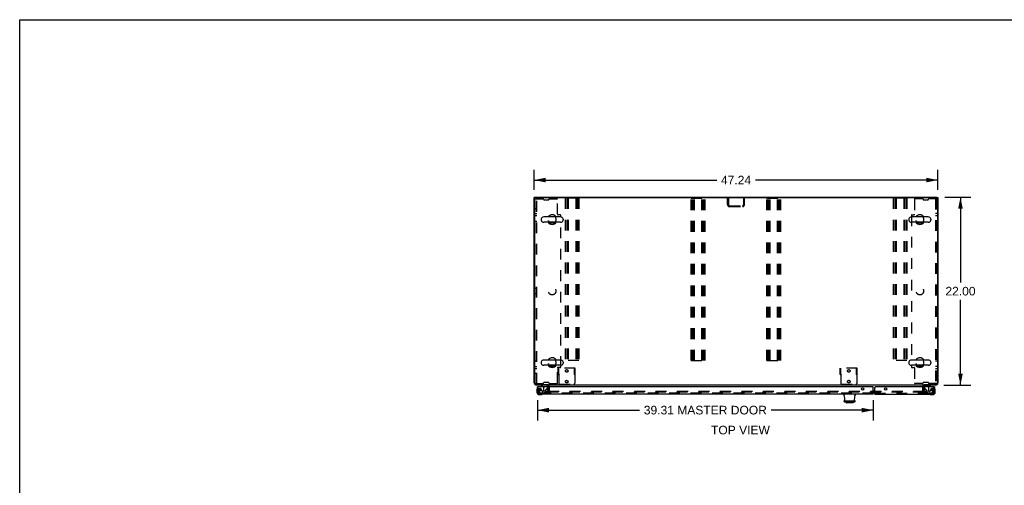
# Model space of a CAD drawing. Header units: inches. Extents: x 0 to 229, y 0 to 148.
# Tile 30 of 47: x 0 to 115, y 93 to 148. Entities that reach past the tile are written whole.
import ezdxf

# ---------------------------------------------------------------- set-up
doc = ezdxf.new("R2010")
doc.units = ezdxf.units.IN
doc.header["$LTSCALE"] = 12.571402
doc.header["$MEASUREMENT"] = 0
doc.linetypes.add('HIDDEN', pattern=[0.2, 0.1, -0.1])
doc.layers.get('0').update_dxf_attribs({"linetype": 'CONTINUOUS'})
for name, color, linetype in [('DEFAULT_2', 8, 'HIDDEN'), ('DIMENSIONS', 7, 'CONTINUOUS'), ('MASTER_DOOR_ASSEMBLY', 7, 'CONTINUOUS'), ('SLAVE_DOOR_ASSEMBLY', 7, 'CONTINUOUS')]:
    doc.layers.add(name, color=color, linetype=linetype)
doc.styles.get("Standard").update_dxf_attribs({"font": 'arial.ttf'})
doc.dimstyles.new('DIMSTYLE_1', dxfattribs={"dimtxt": 1.008401, "dimasz": 1.344535, "dimexe": 0.09, "dimexo": 0.07, "dimgap": 0.0375, "dimtad": 0, "dimtih": 1, "dimtoh": 1, "dimzin": 4, "dimdsep": 46, "dimtxsty": 'Standard', "dimblk": '_FILLED', "dimblk1": '_FILLED', "dimblk2": '_FILLED', "dimcen": 0.09, "dimazin": 1, "dimtfac": 1, "dimtdec": 3, "dimtofl": 0, "dimtmove": 0, "dimatfit": 3, "dimldrblk": '_FILLED', "dimfxl": 0, "dimtolj": 1, "dimtzin": 4, "dimarcsym": 0})

# ---------------------------------------------------------------- blocks, each defined once
blk = doc.blocks.new('_FILLED')
at = {"color": 0, "linetype": 'ByBlock'}
blk.add_solid([(0, 0), (-1, 0.2), (-1, -0.2)], dxfattribs=at)
blk = doc.blocks.new('*D1')
at = {"layer": 'DIMENSIONS', "color": 2, "linetype": 'Continuous'}
for p, q in [((60.22, 127.99), (60.22, 130.33)), ((107.46, 127.99), (107.46, 130.33)), ((60.22, 129.12), (81.58, 129.12)), ((107.46, 129.12), (86.11, 129.12))]:
    blk.add_line(p, q, dxfattribs=at)
at = {"layer": 'DIMENSIONS', "color": 2, "linetype": 'Continuous', "xscale": 1.3445349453, "yscale": 1.3445349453, "zscale": 1.3445349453, "rotation": 180}
blk.add_blockref('_FILLED', (60.22, 129.12), dxfattribs=at)
at = {"layer": 'DIMENSIONS', "color": 2, "linetype": 'Continuous', "xscale": 1.3445349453, "yscale": 1.3445349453, "zscale": 1.3445349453}
blk.add_blockref('_FILLED', (107.46, 129.12), dxfattribs=at)
at = {"layer": 'DIMENSIONS', "color": 2, "linetype": 'Continuous', "insert": (83.84, 129.62), "char_height": 1.008, "width": 3.5238, "attachment_point": 2, "line_spacing_factor": 0.9}
blk.add_mtext('47.24', dxfattribs=at)
blk = doc.blocks.new('*D2')
at = {"layer": 'DIMENSIONS', "color": 2, "linetype": 'Continuous'}
for p, q in [((108.29, 127.12), (111.32, 127.12)), ((110.11, 127.12), (110.11, 117.13)), ((110.11, 105.12), (110.11, 115.11)), ((108.16, 105.12), (111.32, 105.12))]:
    blk.add_line(p, q, dxfattribs=at)
at = {"layer": 'DIMENSIONS', "color": 2, "linetype": 'Continuous', "xscale": 1.3445349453, "yscale": 1.3445349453, "zscale": 1.3445349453}
for p, rotation in [((110.11, 127.12), 90), ((110.11, 105.12), 270)]:
    blk.add_blockref('_FILLED', p, dxfattribs=dict(at, rotation=rotation))
at = {"layer": 'DIMENSIONS', "color": 2, "linetype": 'Continuous', "insert": (110.11, 116.62), "char_height": 1.008, "width": 3.5238, "attachment_point": 2, "line_spacing_factor": 0.9}
blk.add_mtext('22.00', dxfattribs=at)
blk = doc.blocks.new('*D25')
at = {"layer": 'DIMENSIONS', "color": 2, "linetype": 'Continuous'}
for p, q in [((60.59, 103.37), (60.59, 100.97)), ((99.9, 103.37), (99.9, 100.97)), ((60.59, 102.18), (72.55, 102.18)), ((99.9, 102.18), (87.94, 102.18))]:
    blk.add_line(p, q, dxfattribs=at)
at = {"layer": 'DIMENSIONS', "color": 2, "linetype": 'Continuous', "xscale": 1.3445349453, "yscale": 1.3445349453, "zscale": 1.3445349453, "rotation": 180}
blk.add_blockref('_FILLED', (60.59, 102.18), dxfattribs=at)
at = {"layer": 'DIMENSIONS', "color": 2, "linetype": 'Continuous', "xscale": 1.3445349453, "yscale": 1.3445349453, "zscale": 1.3445349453}
blk.add_blockref('_FILLED', (99.9, 102.18), dxfattribs=at)
at = {"layer": 'DIMENSIONS', "color": 2, "linetype": 'Continuous', "insert": (80.25, 102.69), "char_height": 1.0084, "width": 14.38, "attachment_point": 2, "line_spacing_factor": 0.9}
blk.add_mtext('39.31 MASTER DOOR', dxfattribs=at)

msp = doc.modelspace()

# ---------------------------------------------------------------- linework, layer by layer
at = {"color": 7, "linetype": 'Continuous'}
for p, q in [((0, 0), (0, 147.899)), ((0, 147.899), (228.571, 147.899)), ((60.324, 127.067), (60.22, 127.067)), ((60.324, 127.046), (60.324, 127.119)), ((107.36, 127.046), (107.36, 127.119)), ((107.36, 127.067), (107.464, 127.067)), ((61.036, 124.538), (61.036, 124.45)), ((63.311, 124.8), (61.336, 124.8)), ((63.611, 124.538), (63.611, 124.45)), ((104.072, 124.538), (104.072, 124.45)), ((106.347, 124.8), (104.372, 124.8)), ((106.647, 124.538), (106.647, 124.45)), ((63.311, 124.188), (61.336, 124.188)), ((106.347, 124.188), (104.372, 124.188)), ((61.036, 107.788), (61.036, 107.7)), ((63.311, 108.05), (61.336, 108.05)), ((63.311, 107.438), (61.336, 107.438)), ((63.611, 107.788), (63.611, 107.7)), ((104.072, 107.788), (104.072, 107.7)), ((106.347, 108.05), (104.372, 108.05)), ((106.347, 107.438), (104.372, 107.438)), ((106.647, 107.788), (106.647, 107.7)), ((61.866, 105.165), (61.866, 105.119)), ((105.818, 105.165), (105.818, 105.119)), ((105.86, 105.08), (105.86, 105.08))]:
    msp.add_line(p, q, dxfattribs=at)
at = {"color": 3, "linetype": 'Continuous'}
for p, q in [((60.22, 105.366), (60.22, 127.067)), ((60.272, 126.947), (60.272, 105.291)), ((60.324, 127.119), (107.36, 127.119)), ((60.392, 127.067), (107.292, 127.067)), ((107.412, 126.947), (107.412, 105.291)), ((107.464, 127.067), (107.464, 105.366)), ((60.392, 105.171), (61.847, 105.171)), ((61.866, 105.119), (60.466, 105.119)), ((61.866, 104.915), (61.866, 104.977)), ((105.787, 105.119), (61.897, 105.119)), ((107.217, 105.119), (105.818, 105.119)), ((105.818, 104.977), (105.818, 104.915)), ((105.837, 105.171), (107.292, 105.171)), ((61.866, 104.534), (61.866, 104.796)), ((105.818, 104.796), (105.818, 104.534))]:
    msp.add_line(p, q, dxfattribs=at)
for points in [[(61.881, 105.163), (61.879, 105.163), (61.877, 105.163), (61.876, 105.163), (61.875, 105.163), (61.874, 105.163), (61.872, 105.164), (61.87, 105.164), (61.869, 105.164), (61.867, 105.165), (61.865, 105.165), (61.863, 105.166), (61.861, 105.166), (61.859, 105.167), (61.857, 105.167), (61.855, 105.168), (61.852, 105.169), (61.85, 105.17), (61.847, 105.171)], [(61.897, 105.151), (61.895, 105.153), (61.894, 105.155), (61.892, 105.156), (61.891, 105.158), (61.89, 105.159), (61.889, 105.16), (61.888, 105.161), (61.887, 105.161), (61.886, 105.162), (61.885, 105.162), (61.884, 105.162), (61.883, 105.163), (61.882, 105.163), (61.882, 105.163), (61.881, 105.163)], [(105.787, 105.151), (105.788, 105.153), (105.79, 105.155), (105.791, 105.156), (105.792, 105.158), (105.794, 105.159), (105.795, 105.16), (105.796, 105.161), (105.797, 105.161), (105.798, 105.162), (105.798, 105.162), (105.799, 105.162), (105.8, 105.163), (105.801, 105.163), (105.802, 105.163), (105.803, 105.163), (105.805, 105.163)], [(105.805, 105.163), (105.806, 105.163), (105.807, 105.163), (105.808, 105.163), (105.81, 105.163), (105.811, 105.164), (105.813, 105.164), (105.815, 105.164), (105.817, 105.165), (105.818, 105.165), (105.82, 105.166), (105.822, 105.166), (105.824, 105.167), (105.826, 105.167), (105.829, 105.168), (105.831, 105.169), (105.834, 105.17), (105.837, 105.171)]]:
    msp.add_lwpolyline(points, dxfattribs=at)
for centre, radius, start, end in [((60.392, 126.947), 0.12, 90, 180), ((107.292, 126.947), 0.12, 0, 90), ((60.466, 105.366), 0.246, 180, 270), ((60.392, 105.291), 0.12, 180, 270), ((61.723, 104.977), 0.142, 0, 90), ((105.96, 104.977), 0.142, 90, 180), ((107.217, 105.366), 0.246, 270, 360), ((107.292, 105.291), 0.12, 270, 360)]:
    msp.add_arc(centre, radius, start, end, dxfattribs=at)
at = {"color": 7, "linetype": 'Continuous'}
for centre, radius, start, end in [((61.18, 124.538), 0.144, 164.36966, 180), ((61.336, 124.494), 0.306, 90, 164.36966), ((62.324, 124.494), 0.562, 32.95671, 147.04329), ((63.311, 124.494), 0.306, 15.63034, 90), ((63.467, 124.538), 0.144, 0, 15.63034), ((104.216, 124.538), 0.144, 164.36966, 180), ((104.372, 124.494), 0.306, 90, 164.36966), ((105.36, 124.494), 0.562, 32.95671, 147.04329), ((106.347, 124.494), 0.306, 15.63034, 90), ((106.503, 124.538), 0.144, 0, 15.63034), ((61.18, 124.45), 0.144, 180, 195.63034), ((61.336, 124.494), 0.306, 195.63034, 270), ((62.324, 124.494), 0.562, 212.95602, 327.04398), ((63.311, 124.494), 0.306, 270, 344.36966), ((63.467, 124.45), 0.144, 344.36966, 360), ((104.216, 124.45), 0.144, 180, 195.63034), ((104.372, 124.494), 0.306, 195.63034, 270), ((105.36, 124.494), 0.562, 212.95602, 327.04398), ((106.347, 124.494), 0.306, 270, 344.36966), ((106.503, 124.45), 0.144, 344.36966, 360), ((61.18, 107.788), 0.144, 164.36966, 180), ((61.18, 107.7), 0.144, 180, 195.63034), ((61.336, 107.744), 0.306, 90, 164.36966), ((61.336, 107.744), 0.306, 195.63034, 270), ((62.324, 107.744), 0.562, 32.95671, 147.04329), ((62.324, 107.744), 0.562, 212.95602, 327.04398), ((63.311, 107.744), 0.306, 15.63034, 90), ((63.311, 107.744), 0.306, 270, 344.36966), ((63.467, 107.788), 0.144, 0, 15.63034), ((63.467, 107.7), 0.144, 344.36966, 360), ((104.216, 107.788), 0.144, 164.36966, 180), ((104.216, 107.7), 0.144, 180, 195.63034), ((104.372, 107.744), 0.306, 90, 164.36966), ((104.372, 107.744), 0.306, 195.63034, 270), ((105.36, 107.744), 0.562, 32.95671, 147.04329), ((105.36, 107.744), 0.562, 212.95602, 327.04398), ((106.347, 107.744), 0.306, 15.63034, 90), ((106.347, 107.744), 0.306, 270, 344.36966), ((106.503, 107.788), 0.144, 0, 15.63034), ((106.503, 107.7), 0.144, 344.36966, 360)]:
    msp.add_arc(centre, radius, start, end, dxfattribs=at)
at = {"layer": 'DEFAULT_2', "color": 8, "linetype": 'HIDDEN'}
for p, q in [((60.324, 105.307), (60.324, 126.932)), ((60.324, 126.932), (61.265, 126.932)), ((60.512, 105.307), (60.512, 126.932)), ((61.324, 126.873), (61.324, 126.866)), ((61.383, 126.807), (61.89, 126.807)), ((61.949, 126.873), (61.949, 126.866)), ((62.008, 126.932), (62.89, 126.932)), ((62.949, 125.116), (62.949, 126.873)), ((63.836, 126.994), (63.836, 107.994)), ((65.461, 126.994), (63.836, 126.994)), ((63.94, 126.994), (63.94, 107.994)), ((64.107, 126.994), (64.107, 107.994)), ((64.211, 126.994), (64.211, 107.994)), ((65.086, 126.994), (65.086, 107.994)), ((65.19, 126.994), (65.19, 107.994)), ((65.357, 126.994), (65.357, 107.994)), ((65.461, 126.994), (65.461, 107.994)), ((78.6, 107.994), (78.6, 126.994)), ((78.6, 126.994), (80.225, 126.994)), ((78.704, 107.994), (78.704, 126.994)), ((78.871, 107.994), (78.871, 126.994)), ((78.975, 107.994), (78.975, 126.994)), ((79.85, 107.994), (79.85, 126.994)), ((79.954, 107.994), (79.954, 126.994)), ((80.121, 107.994), (80.121, 126.994)), ((80.225, 107.994), (80.225, 126.994)), ((82.842, 126.262), (82.842, 127.015)), ((82.946, 127.015), (82.842, 127.015)), ((82.946, 127.015), (82.946, 126.262)), ((84.738, 126.262), (84.738, 127.015)), ((84.738, 127.015), (84.842, 127.015)), ((84.842, 126.262), (84.842, 127.015)), ((87.458, 107.994), (87.458, 126.994)), ((87.458, 126.994), (89.083, 126.994)), ((87.562, 107.994), (87.562, 126.994)), ((87.729, 107.994), (87.729, 126.994)), ((87.833, 107.994), (87.833, 126.994)), ((88.708, 107.994), (88.708, 126.994)), ((88.812, 107.994), (88.812, 126.994)), ((88.979, 107.994), (88.979, 126.994)), ((89.083, 107.994), (89.083, 126.994)), ((103.847, 126.994), (102.222, 126.994)), ((102.222, 126.994), (102.222, 107.994)), ((102.326, 126.994), (102.326, 107.994)), ((102.493, 126.994), (102.493, 107.994)), ((102.597, 126.994), (102.597, 107.994)), ((103.472, 126.994), (103.472, 107.994)), ((103.576, 126.994), (103.576, 107.994)), ((103.743, 126.994), (103.743, 107.994)), ((103.847, 126.994), (103.847, 107.994)), ((104.735, 126.873), (104.735, 125.116)), ((105.676, 126.932), (104.794, 126.932)), ((105.735, 126.873), (105.735, 126.866)), ((105.794, 126.807), (106.301, 126.807)), ((106.36, 126.873), (106.36, 126.866)), ((107.36, 126.932), (106.419, 126.932)), ((107.172, 126.932), (107.172, 105.307)), ((107.36, 126.932), (107.36, 105.307)), ((60.324, 125.775), (60.512, 125.775)), ((83.088, 126.119), (84.595, 126.119)), ((83.088, 126.015), (84.595, 126.015)), ((107.172, 125.775), (107.36, 125.775)), ((60.324, 125.213), (60.512, 125.213)), ((60.512, 124.932), (60.324, 124.932)), ((63.265, 125.057), (63.008, 125.057)), ((63.324, 107.241), (63.324, 124.998)), ((104.36, 124.998), (104.36, 107.241)), ((104.419, 125.057), (104.676, 125.057)), ((107.36, 125.213), (107.172, 125.213)), ((107.36, 124.932), (107.172, 124.932)), ((60.324, 124.307), (60.512, 124.307)), ((107.36, 124.307), (107.172, 124.307)), ((60.512, 116.432), (60.324, 116.432)), ((107.36, 116.432), (107.172, 116.432)), ((60.512, 115.807), (60.324, 115.807)), ((107.36, 115.807), (107.172, 115.807)), ((60.512, 107.932), (60.324, 107.932)), ((60.324, 107.307), (60.512, 107.307)), ((63.265, 107.182), (63.008, 107.182)), ((65.461, 107.994), (63.836, 107.994)), ((78.6, 107.994), (80.225, 107.994)), ((87.458, 107.994), (89.083, 107.994)), ((103.847, 107.994), (102.222, 107.994)), ((104.419, 107.182), (104.676, 107.182)), ((107.36, 107.932), (107.172, 107.932)), ((107.36, 107.307), (107.172, 107.307)), ((60.512, 107.025), (60.324, 107.025)), ((60.512, 106.463), (60.324, 106.463)), ((62.949, 105.366), (62.949, 107.123)), ((63.027, 106.348), (63.027, 107.098)), ((65.027, 107.098), (63.027, 107.098)), ((63.105, 106.871), (63.027, 106.871)), ((63.105, 106.575), (63.027, 106.575)), ((63.105, 106.536), (63.027, 106.536)), ((63.105, 106.411), (63.027, 106.411)), ((63.027, 106.348), (63.073, 106.348)), ((63.073, 106.348), (63.128, 106.348)), ((63.097, 106.317), (63.097, 105.301)), ((63.105, 106.348), (63.105, 107.098)), ((64.925, 106.348), (64.98, 106.348)), ((64.949, 106.348), (64.949, 107.098)), ((65.027, 106.871), (64.949, 106.871)), ((65.027, 106.575), (64.949, 106.575)), ((65.027, 106.536), (64.949, 106.536)), ((65.027, 106.411), (64.949, 106.411)), ((64.956, 106.317), (64.956, 105.301)), ((64.98, 106.348), (65.027, 106.348)), ((65.027, 106.348), (65.027, 107.098)), ((98.037, 107.098), (96.037, 107.098)), ((96.037, 106.348), (96.037, 107.098)), ((96.115, 106.871), (96.037, 106.871)), ((96.115, 106.575), (96.037, 106.575)), ((96.115, 106.536), (96.037, 106.536)), ((96.115, 106.411), (96.037, 106.411)), ((96.037, 106.348), (96.083, 106.348)), ((96.083, 106.348), (96.138, 106.348)), ((96.107, 106.317), (96.107, 105.301)), ((96.115, 106.348), (96.115, 107.098)), ((97.935, 106.348), (97.99, 106.348)), ((97.959, 106.348), (97.959, 107.098)), ((98.037, 106.871), (97.959, 106.871)), ((98.037, 106.575), (97.959, 106.575)), ((98.037, 106.536), (97.959, 106.536)), ((98.037, 106.411), (97.959, 106.411)), ((97.966, 106.317), (97.966, 105.301)), ((97.99, 106.348), (98.037, 106.348)), ((98.037, 106.348), (98.037, 107.098)), ((104.735, 107.123), (104.735, 105.366)), ((107.36, 107.025), (107.172, 107.025)), ((107.36, 106.463), (107.172, 106.463)), ((60.324, 105.307), (61.265, 105.307)), ((61.324, 105.366), (61.324, 105.373)), ((61.89, 105.432), (61.383, 105.432)), ((61.866, 104.796), (61.866, 104.915)), ((61.949, 105.366), (61.949, 105.373)), ((61.97, 104.977), (61.97, 104.481)), ((62.008, 105.307), (62.89, 105.307)), ((63.175, 105.223), (64.878, 105.223)), ((96.185, 105.223), (97.888, 105.223)), ((105.676, 105.307), (104.794, 105.307)), ((105.714, 104.481), (105.714, 104.977)), ((105.735, 105.366), (105.735, 105.373)), ((106.301, 105.432), (105.794, 105.432)), ((105.818, 104.915), (105.818, 104.796)), ((106.36, 105.366), (106.36, 105.373)), ((107.36, 105.307), (106.419, 105.307)), ((61.553, 104.307), (61.553, 104.411)), ((61.553, 104.411), (61.866, 104.411)), ((61.866, 104.307), (61.553, 104.307)), ((61.866, 104.481), (61.866, 104.534)), ((61.881, 104.411), (105.803, 104.411)), ((105.803, 104.307), (61.881, 104.307)), ((105.818, 104.534), (105.818, 104.481)), ((105.818, 104.411), (106.13, 104.411)), ((105.818, 104.307), (106.13, 104.307)), ((106.13, 104.307), (106.13, 104.411))]:
    msp.add_line(p, q, dxfattribs=at)
for points in [[(63.073, 106.348), (63.076, 106.346), (63.078, 106.344), (63.08, 106.341), (63.082, 106.339), (63.083, 106.337), (63.084, 106.335), (63.086, 106.334)], [(63.086, 106.334), (63.088, 106.33), (63.09, 106.327), (63.091, 106.325), (63.093, 106.323), (63.095, 106.32), (63.097, 106.317)], [(63.107, 106.325), (63.104, 106.323), (63.102, 106.321), (63.099, 106.319), (63.097, 106.317)], [(63.128, 106.348), (63.128, 106.346), (63.127, 106.343), (63.126, 106.341), (63.125, 106.339), (63.123, 106.337), (63.121, 106.335), (63.119, 106.333), (63.117, 106.332), (63.115, 106.33), (63.112, 106.328), (63.107, 106.325)], [(64.925, 106.348), (64.926, 106.346), (64.926, 106.343), (64.927, 106.341), (64.929, 106.339), (64.93, 106.337), (64.932, 106.335), (64.934, 106.333), (64.936, 106.332), (64.938, 106.33), (64.941, 106.328)], [(64.941, 106.328), (64.946, 106.325), (64.949, 106.323), (64.952, 106.321), (64.954, 106.319), (64.956, 106.317)], [(64.966, 106.33), (64.964, 106.328), (64.963, 106.326), (64.961, 106.324), (64.96, 106.322), (64.958, 106.32), (64.956, 106.317)], [(64.98, 106.348), (64.978, 106.346), (64.976, 106.344), (64.974, 106.342), (64.973, 106.34), (64.971, 106.339), (64.97, 106.337), (64.969, 106.335), (64.968, 106.334), (64.966, 106.33)], [(96.083, 106.348), (96.086, 106.346), (96.088, 106.344), (96.09, 106.341), (96.092, 106.339), (96.093, 106.337), (96.094, 106.335), (96.096, 106.334)], [(96.096, 106.334), (96.098, 106.33), (96.1, 106.327), (96.101, 106.325), (96.103, 106.323), (96.105, 106.32), (96.107, 106.317)], [(96.117, 106.325), (96.114, 106.323), (96.112, 106.321), (96.109, 106.319), (96.107, 106.317)], [(96.138, 106.348), (96.138, 106.346), (96.137, 106.343), (96.136, 106.341), (96.135, 106.339), (96.133, 106.337), (96.131, 106.335), (96.129, 106.333), (96.127, 106.332), (96.125, 106.33), (96.123, 106.328), (96.117, 106.325)], [(97.935, 106.348), (97.936, 106.346), (97.936, 106.343), (97.937, 106.341), (97.939, 106.339), (97.94, 106.337), (97.942, 106.335), (97.944, 106.333), (97.946, 106.332), (97.948, 106.33), (97.951, 106.328), (97.954, 106.327), (97.956, 106.325), (97.959, 106.323), (97.962, 106.321), (97.964, 106.319), (97.966, 106.317)], [(97.976, 106.33), (97.974, 106.328), (97.973, 106.326), (97.972, 106.324), (97.97, 106.322), (97.968, 106.32), (97.966, 106.317)], [(97.99, 106.348), (97.988, 106.346), (97.986, 106.344), (97.984, 106.342), (97.983, 106.34), (97.981, 106.339), (97.98, 106.337), (97.979, 106.335), (97.978, 106.334), (97.976, 106.33)]]:
    msp.add_lwpolyline(points, dxfattribs=at)
for centre, radius in [((62.324, 124.494), 0.438), ((105.36, 124.494), 0.438), ((62.324, 116.119), 0.438), ((105.36, 116.119), 0.438), ((62.324, 107.744), 0.438), ((105.36, 107.744), 0.438), ((64.027, 106.778), 0.148), ((97.037, 106.778), 0.148), ((64.027, 105.528), 0.148), ((97.037, 105.528), 0.148)]:
    msp.add_circle(centre, radius, dxfattribs=at)
for centre, radius, start, end in [((61.265, 126.873), 0.0591, 0, 90), ((61.383, 126.866), 0.0591, 180, 270), ((61.89, 126.866), 0.0591, 270, 360), ((62.008, 126.873), 0.0591, 90, 180), ((62.89, 126.873), 0.0591, 0, 90), ((104.794, 126.873), 0.0591, 90, 180), ((105.676, 126.873), 0.0591, 0, 90), ((105.794, 126.866), 0.0591, 180, 270), ((106.301, 126.866), 0.0591, 270, 360), ((106.419, 126.873), 0.0591, 90, 180), ((83.088, 126.262), 0.246, 180, 270), ((83.088, 126.262), 0.142, 180, 270), ((84.595, 126.262), 0.246, 270, 360), ((84.595, 126.262), 0.142, 270, 360), ((63.008, 125.116), 0.0591, 180, 270), ((63.265, 124.998), 0.0591, 0, 90), ((104.419, 124.998), 0.0591, 90, 180), ((104.676, 125.116), 0.0591, 270, 360), ((63.008, 107.123), 0.0591, 90, 180), ((63.265, 107.241), 0.0591, 270, 360), ((104.419, 107.241), 0.0591, 180, 270), ((104.676, 107.123), 0.0591, 0, 90), ((61.265, 105.366), 0.0591, 270, 360), ((61.383, 105.373), 0.0591, 90, 180), ((61.89, 105.373), 0.0591, 0, 90), ((61.723, 104.977), 0.246, 0, 45.77586), ((62.008, 105.366), 0.0591, 180, 270), ((62.89, 105.366), 0.0591, 270, 360), ((63.175, 105.301), 0.078, 180, 270), ((64.878, 105.301), 0.078, 270, 360), ((96.185, 105.301), 0.078, 180, 270), ((97.888, 105.301), 0.078, 270, 360), ((104.794, 105.366), 0.0591, 180, 270), ((105.676, 105.366), 0.0591, 270, 360), ((105.96, 104.977), 0.246, 134.22414, 180), ((105.794, 105.373), 0.0591, 90, 180), ((106.301, 105.373), 0.0591, 0, 90), ((106.419, 105.366), 0.0591, 180, 270), ((61.796, 104.481), 0.174, 270, 360), ((61.796, 104.481), 0.07, 270, 360), ((105.888, 104.481), 0.174, 180, 270), ((105.888, 104.481), 0.07, 180, 270)]:
    msp.add_arc(centre, radius, start, end, dxfattribs=at)
at = {"layer": 'MASTER_DOOR_ASSEMBLY', "color": 3, "linetype": 'Continuous'}
for p, q in [((60.595, 104.308), (60.595, 104.915)), ((99.839, 104.915), (60.615, 104.915)), ((99.901, 104.061), (60.841, 104.061)), ((99.901, 104.061), (99.901, 104.853))]:
    msp.add_line(p, q, dxfattribs=at)
at = {"layer": 'MASTER_DOOR_ASSEMBLY', "color": 7, "linetype": 'Continuous'}
for p, q in [((60.615, 104.915), (60.595, 104.915)), ((61.037, 105.119), (61.037, 105.08)), ((61.037, 105.08), (61.275, 104.942)), ((61.824, 104.915), (61.824, 104.962)), ((60.535, 104.521), (60.538, 104.558)), ((60.535, 104.521), (60.535, 104.264)), ((60.581, 104.656), (60.58, 104.649)), ((60.595, 104.308), (60.595, 104.264)), ((60.798, 104.061), (60.841, 104.061)), ((60.798, 104.001), (61.054, 104.001)), ((61.092, 104.004), (61.054, 104.001)), ((61.183, 104.046), (61.187, 104.047)), ((61.187, 104.047), (61.188, 104.047)), ((61.714, 104.688), (61.794, 104.769)), ((96.494, 103.952), (96.49, 104.061)), ((97.77, 104.061), (97.766, 103.952)), ((99.901, 104.485), (99.991, 104.485)), ((99.991, 104.165), (99.901, 104.165)), ((96.471, 103.269), (96.47, 103.239)), ((96.471, 103.269), (96.699, 103.269)), ((96.589, 103.274), (97.672, 103.274)), ((96.591, 103.217), (96.589, 103.269)), ((96.729, 103.071), (96.708, 103.121)), ((97.504, 103.052), (96.756, 103.052)), ((97.02, 103.052), (97.02, 103.045)), ((97.241, 103.045), (97.02, 103.045)), ((97.032, 103.269), (97.229, 103.269)), ((97.13, 103.052), (97.13, 103.045)), ((97.241, 103.052), (97.241, 103.045)), ((97.531, 103.071), (97.552, 103.121)), ((97.562, 103.269), (97.79, 103.269)), ((97.672, 103.269), (97.67, 103.217)), ((97.79, 103.269), (97.791, 103.239))]:
    msp.add_line(p, q, dxfattribs=at)
at = {"layer": 'MASTER_DOOR_ASSEMBLY', "color": 8, "linetype": 'HIDDEN'}
for p, q in [((60.699, 104.308), (60.699, 104.915)), ((61.667, 105.119), (61.037, 105.119)), ((61.824, 104.84), (61.824, 104.915)), ((60.773, 104.364), (60.875, 104.22)), ((99.901, 104.165), (60.824, 104.165)), ((60.939, 104.186), (61.391, 104.186)), ((61.096, 104.476), (61.096, 104.465)), ((61.227, 104.378), (61.194, 104.378)), ((61.325, 104.856), (61.325, 104.476)), ((61.391, 104.186), (61.517, 104.312)), ((61.517, 104.312), (61.517, 104.491)), ((61.575, 104.55), (61.714, 104.688))]:
    msp.add_line(p, q, dxfattribs=at)
at = {"layer": 'MASTER_DOOR_ASSEMBLY', "color": 7, "linetype": 'Continuous'}
for points in [[(61.188, 104.047), (61.189, 104.048), (61.19, 104.048)], [(96.684, 103.139), (96.689, 103.138), (96.694, 103.136), (96.698, 103.133), (96.702, 103.13), (96.705, 103.126), (96.708, 103.122), (96.708, 103.121)], [(96.699, 103.269), (96.699, 103.269), (96.7, 103.269), (96.7, 103.269), (96.7, 103.269), (96.701, 103.269), (96.701, 103.269)], [(96.701, 103.269), (96.703, 103.27), (96.704, 103.27), (96.706, 103.271), (96.708, 103.272), (96.709, 103.273), (96.71, 103.274)], [(97.55, 103.274), (97.551, 103.273), (97.553, 103.272), (97.555, 103.271), (97.556, 103.27), (97.558, 103.27), (97.559, 103.269)], [(97.552, 103.121), (97.553, 103.122), (97.555, 103.126), (97.558, 103.13), (97.562, 103.133), (97.566, 103.136), (97.571, 103.138), (97.576, 103.139)], [(97.559, 103.269), (97.56, 103.269), (97.56, 103.269), (97.56, 103.269), (97.561, 103.269), (97.561, 103.269), (97.562, 103.269)]]:
    msp.add_lwpolyline(points, dxfattribs=at)
at = {"layer": 'MASTER_DOOR_ASSEMBLY', "color": 8, "linetype": 'HIDDEN'}
msp.add_circle((60.899, 104.528), 0.101, dxfattribs=at)
at = {"layer": 'MASTER_DOOR_ASSEMBLY', "color": 3, "linetype": 'Continuous'}
for centre in [(61.845, 104.665), (98.651, 104.665)]:
    msp.add_circle(centre, 0.133, dxfattribs=at)
at = {"layer": 'MASTER_DOOR_ASSEMBLY', "color": 7, "linetype": 'Continuous'}
for centre, radius, start, end in [((61.225, 104.856), 0.1, 36.54681, 59.90799), ((61.667, 104.962), 0.157, 0, 90), ((60.785, 104.521), 0.25, 149.11011, 180), ((60.798, 104.264), 0.263, 180, 270), ((60.583, 104.641), 0.015, 96.37959, 149.11011), ((60.58, 104.641), 0.015, 0, 83.62041), ((60.798, 104.264), 0.203, 180, 270), ((61.054, 104.251), 0.25, 270, 300.88989), ((61.175, 104.046), 0.015, 6.37959, 90), ((61.175, 104.05), 0.015, 300.88989, 353.62041), ((61.724, 104.84), 0.1, 315, 332.98246), ((96.691, 103.958), 0.197, 182, 195.75346), ((94.264, 103.274), 2.325, 0, 15.75346), ((99.996, 103.274), 2.325, 164.24654, 180), ((97.569, 103.958), 0.197, 344.24654, 358), ((96.548, 103.236), 0.0787, 178, 261.32603), ((97.13, 107.05), 3.937, 261.32603, 278.67397), ((96.669, 103.22), 0.0787, 182, 263.14017), ((96.756, 103.082), 0.0295, 202.5, 270), ((97.032, 103.289), 0.0197, 228.78311, 270), ((97.229, 103.289), 0.0197, 270, 311.21575), ((97.504, 103.082), 0.0295, 270, 337.5), ((97.591, 103.22), 0.0787, 276.85983, 358), ((97.712, 103.236), 0.0787, 278.67397, 2)]:
    msp.add_arc(centre, radius, start, end, dxfattribs=at)
at = {"layer": 'MASTER_DOOR_ASSEMBLY', "color": 8, "linetype": 'HIDDEN'}
for centre, radius, start, end in [((61.225, 104.856), 0.1, 0, 36.54681), ((60.841, 104.308), 0.142, 180, 270), ((60.899, 104.528), 0.187, 17.84824, 196.84389), ((61.089, 104.586), 0.386, 196.84389, 215.1), ((60.939, 104.265), 0.079, 215.1, 270), ((60.703, 104.465), 0.393, 1.65986, 17.92977), ((61.194, 104.476), 0.098, 180, 270), ((61.227, 104.476), 0.098, 270, 360), ((61.556, 104.491), 0.039, 111.60962, 180), ((61.505, 104.62), 0.1, 291.60962, 315), ((61.724, 104.84), 0.1, 332.98246, 360)]:
    msp.add_arc(centre, radius, start, end, dxfattribs=at)
at = {"layer": 'MASTER_DOOR_ASSEMBLY', "color": 3, "linetype": 'Continuous'}
for centre, radius, start, end in [((99.839, 104.853), 0.0625, 0, 90), ((60.841, 104.308), 0.246, 180, 270)]:
    msp.add_arc(centre, radius, start, end, dxfattribs=at)
at = {"layer": 'SLAVE_DOOR_ASSEMBLY', "color": 3, "linetype": 'Continuous'}
for p, q in [((107.069, 104.915), (100.151, 104.915)), ((107.089, 104.915), (107.089, 104.308)), ((100.089, 104.061), (100.089, 104.853)), ((100.089, 104.061), (106.842, 104.061))]:
    msp.add_line(p, q, dxfattribs=at)
at = {"layer": 'SLAVE_DOOR_ASSEMBLY', "color": 7, "linetype": 'Continuous'}
for p, q in [((105.86, 104.915), (105.86, 104.962)), ((106.409, 104.942), (106.647, 105.08)), ((106.647, 105.119), (106.647, 105.08)), ((107.069, 104.915), (107.089, 104.915)), ((99.901, 104.485), (100.089, 104.485)), ((100.089, 104.165), (99.901, 104.165)), ((105.97, 104.688), (105.889, 104.769)), ((106.494, 104.048), (106.5, 104.046)), ((106.591, 104.004), (106.629, 104.001)), ((106.629, 104.001), (106.886, 104.001)), ((106.842, 104.061), (106.886, 104.061)), ((107.089, 104.264), (107.089, 104.308)), ((107.103, 104.653), (107.103, 104.654)), ((107.104, 104.649), (107.103, 104.653)), ((107.149, 104.521), (107.146, 104.558)), ((107.149, 104.264), (107.149, 104.521))]:
    msp.add_line(p, q, dxfattribs=at)
at = {"layer": 'SLAVE_DOOR_ASSEMBLY', "color": 8, "linetype": 'HIDDEN'}
for p, q in [((105.86, 104.84), (105.86, 104.915)), ((106.017, 105.119), (106.647, 105.119)), ((106.985, 104.308), (106.985, 104.915)), ((100.089, 104.165), (106.86, 104.165)), ((106.108, 104.55), (105.97, 104.688)), ((106.167, 104.491), (106.167, 104.312)), ((106.167, 104.312), (106.293, 104.186)), ((106.744, 104.186), (106.293, 104.186)), ((106.359, 104.856), (106.359, 104.476)), ((106.49, 104.378), (106.457, 104.378)), ((106.588, 104.476), (106.588, 104.465)), ((106.809, 104.22), (106.91, 104.364))]:
    msp.add_line(p, q, dxfattribs=at)
at = {"layer": 'SLAVE_DOOR_ASSEMBLY', "color": 7, "linetype": 'Continuous'}
msp.add_lwpolyline([(107.103, 104.654), (107.102, 104.656), (107.102, 104.656)], dxfattribs=at)
at = {"layer": 'SLAVE_DOOR_ASSEMBLY', "color": 3, "linetype": 'Continuous'}
for centre in [(101.339, 104.665), (105.839, 104.665)]:
    msp.add_circle(centre, 0.133, dxfattribs=at)
at = {"layer": 'SLAVE_DOOR_ASSEMBLY', "color": 8, "linetype": 'HIDDEN'}
msp.add_circle((106.785, 104.528), 0.101, dxfattribs=at)
at = {"layer": 'SLAVE_DOOR_ASSEMBLY', "color": 3, "linetype": 'Continuous'}
for centre, radius, start, end in [((100.151, 104.853), 0.0625, 90, 180), ((106.842, 104.308), 0.246, 270, 360)]:
    msp.add_arc(centre, radius, start, end, dxfattribs=at)
at = {"layer": 'SLAVE_DOOR_ASSEMBLY', "color": 7, "linetype": 'Continuous'}
for centre, radius, start, end in [((106.017, 104.962), 0.157, 90, 180), ((106.459, 104.856), 0.1, 120.09201, 143.45319), ((105.96, 104.84), 0.1, 207.01754, 225), ((106.509, 104.046), 0.015, 90, 173.62041), ((106.509, 104.05), 0.015, 186.37959, 239.11011), ((106.629, 104.251), 0.25, 239.11011, 270), ((106.886, 104.264), 0.263, 270, 360), ((106.886, 104.264), 0.203, 270, 360), ((107.104, 104.641), 0.015, 96.37959, 180), ((107.1, 104.641), 0.015, 30.88989, 83.62041), ((106.899, 104.521), 0.25, 0, 30.88989)]:
    msp.add_arc(centre, radius, start, end, dxfattribs=at)
at = {"layer": 'SLAVE_DOOR_ASSEMBLY', "color": 8, "linetype": 'HIDDEN'}
for centre, radius, start, end in [((106.459, 104.856), 0.1, 143.45319, 180), ((105.96, 104.84), 0.1, 180, 207.01754), ((106.179, 104.62), 0.1, 225, 248.39038), ((106.128, 104.491), 0.039, 0, 68.39038), ((106.457, 104.476), 0.098, 180, 270), ((106.49, 104.476), 0.098, 270, 360), ((106.981, 104.465), 0.393, 162.07023, 178.34014), ((106.785, 104.528), 0.187, 343.15611, 162.15176), ((106.744, 104.265), 0.079, 270, 324.9), ((106.842, 104.308), 0.142, 270, 360), ((106.595, 104.586), 0.386, 324.9, 343.15611)]:
    msp.add_arc(centre, radius, start, end, dxfattribs=at)

# ---------------------------------------------------------------- texts
at = {"layer": 'DIMENSIONS', "color": 2, "linetype": 'Continuous', "insert": (84.359, 100.354), "char_height": 1.0084, "width": 6.87137, "attachment_point": 2, "line_spacing_factor": 0.9}
msp.add_mtext('TOP VIEW', dxfattribs=at)

# ---------------------------------------------------------------- dimensions: what is measured, and where the dimension line sits
at = {"layer": 'DIMENSIONS', "color": 2, "linetype": 'Continuous'}
for base, p1, p2, text, picture, middle in [((107.464, 129.121), (60.22, 130.401), (107.464, 130.401), '<>\\P[]', '*D1', (83.815, 129.122)), ((99.901, 102.182), (60.595, 100.902), (99.901, 100.902), '<> MASTER DOOR\\P[]', '*D25', (80.248, 102.182))]:
    dim = msp.add_linear_dim(base=base, p1=p1, p2=p2, text=text, dimstyle='DIMSTYLE_1', dxfattribs=at)
    dim.commit()
    dim.dimension.update_dxf_attribs({"geometry": picture, "text_midpoint": middle, "dimtype": 160})
dim = msp.add_linear_dim(base=(110.114, 127.119), p1=(108.088, 105.119), p2=(108.216, 127.119), angle=90, text='<>\\P[]', dimstyle='DIMSTYLE_1', dxfattribs=at)
dim.commit()
dim.dimension.update_dxf_attribs({"geometry": '*D2', "text_midpoint": (110.101, 116.114), "dimtype": 160})

doc.saveas('drawing.dxf')
